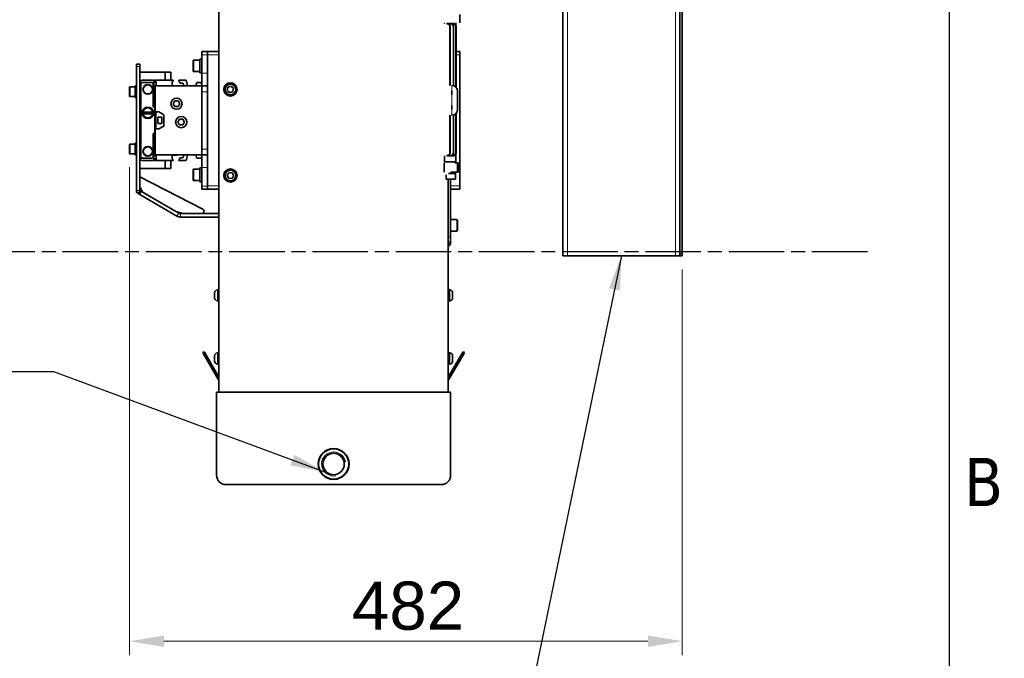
# Model space of a CAD drawing. Header units: millimetres. Extents: x 0 to 7128, y 0 to 5040.
# Tile 175 of 215: x 6197 to 7056, y 1106 to 1663. Entities that reach past the tile are written whole.
import ezdxf

# ---------------------------------------------------------------- set-up
doc = ezdxf.new("R2010")
doc.units = ezdxf.units.MM
doc.header["$LTSCALE"] = 12
doc.linetypes.add('CHAIN', pattern=[0.3543, 0.2362, -0.0295, 0.0591, -0.0295])
doc.linetypes.add('DOUBLE_DASH_CHAIN', pattern=[1.2403, 0.6614, -0.0827, 0.1654, -0.0827, 0.1654, -0.0827])
doc.layers.get('0').update_dxf_attribs({"lineweight": 25})
for name, color, linetype, lineweight, true_color in [('Filettatura(ISO)', 3, 'Continuous', 9, 0x00ff00), ('Quote(ISO)', 7, 'Continuous', 25, 0x80ff00), ('Simboli(ISO)', 5, 'Continuous', 18, 0x0000ff), ('Spigoli tangenti visibili(ISO)', 7, 'Continuous', 15, 0x00803f)]:
    doc.layers.add(name, color=color, linetype=linetype, lineweight=lineweight, true_color=true_color)
for name, color, linetype, lineweight in [('Geometria schizzo (ISO)', 7, 'Continuous', 25), ('Piano di lavoro(ISO)', 7, 'DOUBLE_DASH_CHAIN', 25), ('Simbolo (ISO)', 7, 'Continuous', 25), ('Spigoli visibili(ISO)', 7, 'Continuous', 35)]:
    doc.layers.add(name, color=color, linetype=linetype, lineweight=lineweight)
doc.styles.add('Corrente-BSI', font='arial.ttf')
doc.styles.add('Testo nota (ISO)', font='tahoma.ttf')
doc.dimstyles.new('DEFAULT-ISO', dxfattribs={"dimscale": 12, "dimtxt": 3.5, "dimasz": 2.5, "dimexe": 1, "dimexo": 1, "dimgap": 0.762, "dimtad": 1, "dimtoh": 1, "dimrnd": 1e-08, "dimtxsty": 'Corrente-BSI', "dimcen": 0.09, "dimdle": 10, "dimclrd": 7, "dimclre": 7, "dimclrt": 7, "dimazin": 2, "dimtfac": 0.571429, "dimtmove": 0, "dimatfit": 3, "dimfxl": 1, "dimtolj": 1, "dimlwd": 5, "dimlwe": 5, "dimarcsym": 0})
doc.dimstyles.new('DEFAULT-ISO$7', dxfattribs={"dimscale": 12, "dimtxt": 3.5, "dimasz": 2.5, "dimexe": 1, "dimexo": 1, "dimgap": 0.762, "dimtad": 1, "dimtoh": 1, "dimrnd": 1e-08, "dimtxsty": 'Corrente-BSI', "dimcen": 0.09, "dimdle": 10, "dimclrd": 7, "dimclre": 7, "dimclrt": 7, "dimazin": 2, "dimtfac": 0.571429, "dimtmove": 0, "dimatfit": 3, "dimfxl": 1, "dimtolj": 1, "dimlwd": 25, "dimlwe": 5, "dimarcsym": 0})

# ---------------------------------------------------------------- blocks, each defined once
blk = doc.blocks.new('Bordi Bordo di default')
at = {"layer": 'Geometria schizzo (ISO)', "flags": 128}
blk.add_lwpolyline([(10, 10), (10, 410), (584, 410), (584, 10), (10, 10)], dxfattribs=at)
at = {"layer": 'Simbolo (ISO)', "insert": (585.082, 103.25), "char_height": 3.5, "attachment_point": 7, "style": 'Testo nota (ISO)'}
blk.add_mtext('B', dxfattribs=at)
blk = doc.blocks.new('*D35')
at = {"layer": 'Defpoints', "color": 0, "linetype": 'Continuous', "transparency": 16777216}
for p in [(6293.22, 1546.4), (6775.22, 1457.15), (6775.22, 1121.15)]:
    blk.add_point(p, dxfattribs=at)
at = {"layer": 'Quote(ISO)', "color": 7, "linetype": 'Continuous', "lineweight": 5, "transparency": 16777216}
for p, q in [((6293.22, 1534.4), (6293.22, 1109.15)), ((6775.22, 1445.15), (6775.22, 1109.15)), ((6323.22, 1121.15), (6745.22, 1121.15))]:
    blk.add_line(p, q, dxfattribs=at)
at = {"layer": 'Quote(ISO)', "color": 7, "linetype": 'Continuous', "transparency": 16777216}
for points in [[(6323.22, 1126.15), (6323.22, 1116.15), (6293.22, 1121.15)], [(6745.22, 1126.15), (6745.22, 1116.15), (6775.22, 1121.15)]]:
    blk.add_solid(points, dxfattribs=at)
at = {"layer": 'Quote(ISO)', "color": 7, "linetype": 'Continuous', "lineweight": 9, "transparency": 16777216, "insert": (6487.19, 1173.18), "char_height": 42, "attachment_point": 1, "style": 'Corrente-BSI'}
blk.add_mtext('\\A1;482', dxfattribs=at)

msp = doc.modelspace()

# ---------------------------------------------------------------- linework, layer by layer
at = {"layer": 'Filettatura(ISO)'}
for p, q in [((6314.718, 1602.172), (6314.418, 1602.172)), ((6314.418, 1598.129), (6315.718, 1598.129)), ((6315.058, 1596.172), (6314.418, 1596.172)), ((6314.418, 1592.129), (6315.058, 1592.129)), ((6315.058, 1558.172), (6314.418, 1558.172)), ((6314.418, 1554.129), (6315.058, 1554.129)), ((6315.718, 1552.172), (6314.418, 1552.172)), ((6314.418, 1548.129), (6314.718, 1548.129))]:
    msp.add_line(p, q, dxfattribs=at)
for centre, radius, start, end in [((6309.218, 1581.651), 4.401, 280, 190), ((6471.218, 1275.651), 10.477, 10, 280)]:
    msp.add_arc(centre, radius, start, end, dxfattribs=at)
at = {"layer": 'Piano di lavoro(ISO)', "linetype": 'CHAIN', "ltscale": 17.075924}
msp.add_line((6936.737, 1460.651), (6092.518, 1460.651), dxfattribs=at)
at = {"layer": 'Spigoli tangenti visibili(ISO)'}
for p, q in [((6675.218, 2132.151), (6675.218, 1457.151)), ((6769.218, 1457.151), (6769.218, 2132.151)), ((6571.527, 1659.151), (6572.88, 1659.151)), ((6574.527, 1659.151), (6575.098, 1659.151)), ((6572.38, 1656.651), (6572.38, 1605.591)), ((6572.38, 1656.651), (6572.869, 1656.651)), ((6575.38, 1656.651), (6575.38, 1605.573)), ((6575.38, 1656.651), (6575.869, 1656.651)), ((6577.598, 1656.651), (6577.598, 1604.494)), ((6577.598, 1656.651), (6578.087, 1656.651)), ((6356.218, 1632.387), (6361.218, 1632.387)), ((6361.218, 1632.151), (6371.218, 1632.151)), ((6578.087, 1632.151), (6581.218, 1632.151)), ((6349.218, 1627.651), (6349.218, 1617.651)), ((6299.218, 1622.151), (6302.218, 1622.151)), ((6361.218, 1616.207), (6356.218, 1616.207)), ((6574.369, 1600.885), (6574.369, 1605.591)), ((6293.718, 1604.401), (6293.718, 1595.901)), ((6356.218, 1600.151), (6361.218, 1600.151)), ((6574.369, 1588.05), (6574.369, 1597.848)), ((6574.369, 1579.842), (6574.369, 1584.933)), ((6575.38, 1579.779), (6575.38, 1547.151)), ((6577.598, 1580.858), (6577.598, 1547.151)), ((6572.38, 1579.761), (6572.38, 1547.151)), ((6293.718, 1554.401), (6293.718, 1545.901)), ((6361.218, 1550.151), (6356.218, 1550.151)), ((6572.38, 1547.151), (6572.869, 1547.151)), ((6575.38, 1547.151), (6575.869, 1547.151)), ((6577.598, 1547.151), (6578.087, 1547.151)), ((6572.88, 1544.651), (6571.527, 1544.651)), ((6575.098, 1544.651), (6574.527, 1544.651)), ((6349.218, 1532.651), (6349.218, 1522.651)), ((6356.218, 1534.095), (6361.218, 1534.095)), ((6573.885, 1529.051), (6572.959, 1529.051)), ((6577.519, 1524.151), (6569.219, 1524.151)), ((6302.218, 1514.151), (6299.218, 1514.151)), ((6303.718, 1513.017), (6302.218, 1510.419)), ((6361.218, 1517.915), (6356.218, 1517.915)), ((6371.218, 1518.151), (6361.218, 1518.151)), ((6581.218, 1518.151), (6573.218, 1518.151)), ((6334.632, 1491.705), (6336.132, 1494.303)), ((6337.632, 1493.901), (6337.632, 1490.901)), ((6578.618, 1478.651), (6578.618, 1488.651)), ((6573.218, 1473.651), (6571.218, 1473.651)), ((6571.218, 1466.651), (6572.047, 1465.823)), ((6775.218, 1459.151), (6773.218, 1459.151)), ((6369.838, 1427.401), (6369.838, 1417.901)), ((6572.598, 1417.901), (6572.598, 1427.401)), ((6358.071, 1370.991), (6359.367, 1371.746)), ((6369.838, 1372.401), (6369.838, 1362.901)), ((6572.598, 1362.901), (6572.598, 1372.401)), ((6583.07, 1371.746), (6584.366, 1370.991)), ((6371.218, 1349.138), (6370.915, 1348.962)), ((6571.522, 1348.962), (6571.218, 1349.138))]:
    msp.add_line(p, q, dxfattribs=at)
for centre, radius in [((6309.218, 1602.151), 3.65), ((6381.218, 1602.151), 4.4), ((6309.218, 1548.151), 3.65), ((6381.218, 1527.151), 4.4)]:
    msp.add_circle(centre, radius, dxfattribs=at)
for centre, major_axis, start_param, end_param in [((6569.869, 1659.151), (0, 0.5), 4.7123889, 6.2831853), ((6572.869, 1659.151), (0, 0.5), 4.7123889, 6.2831853), ((6575.087, 1659.151), (0, 0.5), 4.7123889, 6.2831853), ((6569.869, 1544.651), (0, -0.5), 0, 1.5707963), ((6572.869, 1544.651), (0, -0.5), 0, 1.5707963), ((6575.087, 1544.651), (0, -0.5), 0, 1.5707963)]:
    msp.add_ellipse(centre, major_axis=major_axis, ratio=0.0217969, start_param=start_param, end_param=end_param, dxfattribs=at)
for points, knots in [([(6569.88, 1659.151), (6570.207, 1659.151), (6570.534, 1659.086), (6570.837, 1658.961), (6571.139, 1658.835), (6571.416, 1658.65), (6571.648, 1658.419), (6571.879, 1658.187), (6572.065, 1657.91), (6572.19, 1657.608), (6572.315, 1657.305), (6572.38, 1656.978), (6572.38, 1656.651)], [0, 0, 0, 0, 0.25, 0.25, 0.25, 0.5, 0.5, 0.5, 0.75, 0.75, 0.75, 1, 1, 1, 1]), ([(6572.88, 1659.151), (6573.207, 1659.151), (6573.534, 1659.086), (6573.837, 1658.961), (6574.139, 1658.835), (6574.416, 1658.65), (6574.648, 1658.419), (6574.879, 1658.187), (6575.065, 1657.91), (6575.19, 1657.608), (6575.315, 1657.305), (6575.38, 1656.978), (6575.38, 1656.651)], [0, 0, 0, 0, 0.25, 0.25, 0.25, 0.5, 0.5, 0.5, 0.75, 0.75, 0.75, 1, 1, 1, 1]), ([(6575.098, 1659.151), (6575.425, 1659.151), (6575.752, 1659.086), (6576.054, 1658.961), (6576.357, 1658.835), (6576.634, 1658.65), (6576.865, 1658.419), (6577.097, 1658.187), (6577.282, 1657.91), (6577.407, 1657.608), (6577.532, 1657.305), (6577.598, 1656.978), (6577.598, 1656.651)], [0, 0, 0, 0, 0.25, 0.25, 0.25, 0.5, 0.5, 0.5, 0.75, 0.75, 0.75, 1, 1, 1, 1]), ([(6572.38, 1547.151), (6572.38, 1546.824), (6572.315, 1546.497), (6572.065, 1545.892), (6571.879, 1545.615), (6571.416, 1545.152), (6571.139, 1544.967), (6570.534, 1544.716), (6570.207, 1544.651), (6569.88, 1544.651)], [0, 0, 0, 0, 0.25, 0.25, 0.5, 0.5, 0.75, 0.75, 1, 1, 1, 1]), ([(6575.38, 1547.151), (6575.38, 1546.824), (6575.315, 1546.497), (6575.065, 1545.892), (6574.879, 1545.615), (6574.416, 1545.152), (6574.139, 1544.967), (6573.534, 1544.716), (6573.207, 1544.651), (6572.88, 1544.651)], [0, 0, 0, 0, 0.25, 0.25, 0.5, 0.5, 0.75, 0.75, 1, 1, 1, 1]), ([(6577.598, 1547.151), (6577.598, 1546.824), (6577.532, 1546.497), (6577.282, 1545.892), (6577.097, 1545.615), (6576.634, 1545.152), (6576.357, 1544.967), (6575.752, 1544.716), (6575.425, 1544.651), (6575.098, 1544.651)], [0, 0, 0, 0, 0.25, 0.25, 0.5, 0.5, 0.75, 0.75, 1, 1, 1, 1])]:
    msp.add_open_spline(points, degree=3, knots=knots, dxfattribs=at)
at = {"layer": 'Spigoli visibili(ISO)'}
for p, q in [((6671.218, 1457.151), (6671.218, 2132.151)), ((6773.218, 2130.151), (6773.218, 1459.151)), ((6775.218, 1459.151), (6775.218, 2130.151)), ((6371.218, 1338.151), (6371.218, 2076.651)), ((6581.218, 1667.345), (6581.218, 1660.095)), ((6567.853, 1659.651), (6567.853, 1660.095)), ((6572.869, 1659.651), (6569.869, 1659.651)), ((6575.087, 1659.651), (6572.869, 1659.651)), ((6577.61, 1658.274), (6577.811, 1658.274)), ((6577.811, 1658.274), (6577.811, 1660.095)), ((6572.869, 1605.591), (6572.869, 1656.651)), ((6575.869, 1605.446), (6575.869, 1656.651)), ((6578.087, 1604.02), (6578.087, 1656.651)), ((6356.218, 1632.387), (6356.218, 1635.151)), ((6361.218, 1635.151), (6356.218, 1635.151)), ((6356.218, 1632.387), (6356.218, 1616.207)), ((6371.218, 1635.151), (6361.218, 1635.151)), ((6361.218, 1635.151), (6361.218, 1632.387)), ((6361.218, 1632.387), (6361.218, 1616.207)), ((6581.218, 1635.151), (6578.087, 1635.151)), ((6581.218, 1635.151), (6581.218, 1632.151)), ((6581.218, 1518.151), (6581.218, 1632.151)), ((6299.218, 1622.151), (6299.218, 1624.151)), ((6302.218, 1624.151), (6299.218, 1624.151)), ((6302.218, 1624.151), (6302.218, 1622.151)), ((6348.618, 1618.251), (6348.618, 1627.051)), ((6349.218, 1627.651), (6354.618, 1627.651)), ((6354.618, 1628.651), (6354.618, 1616.651)), ((6354.618, 1628.651), (6356.218, 1628.651)), ((6299.218, 1514.151), (6299.218, 1622.151)), ((6302.218, 1514.151), (6302.218, 1622.151)), ((6302.218, 1617.151), (6324.218, 1617.151)), ((6302.218, 1533.151), (6302.218, 1617.151)), ((6324.218, 1617.151), (6329.218, 1617.151)), ((6324.218, 1610.151), (6324.218, 1617.151)), ((6329.218, 1617.151), (6329.218, 1610.151)), ((6349.218, 1617.651), (6354.618, 1617.651)), ((6354.618, 1616.651), (6356.218, 1616.651)), ((6356.218, 1616.207), (6356.218, 1606.651)), ((6361.218, 1605.151), (6361.218, 1616.207)), ((6302.718, 1608.651), (6302.718, 1541.651)), ((6304.218, 1608.151), (6303.218, 1607.151)), ((6303.218, 1607.151), (6303.218, 1543.151)), ((6313.418, 1610.151), (6304.218, 1610.151)), ((6312.918, 1608.151), (6304.218, 1608.151)), ((6313.918, 1607.151), (6312.918, 1608.151)), ((6313.918, 1586.951), (6313.918, 1607.151)), ((6314.418, 1610.151), (6314.418, 1609.151)), ((6315.718, 1610.151), (6314.418, 1610.151)), ((6314.418, 1588.365), (6314.418, 1609.151)), ((6314.418, 1608.551), (6315.718, 1608.551)), ((6315.718, 1605.551), (6314.418, 1605.551)), ((6314.718, 1608.651), (6314.718, 1609.151)), ((6315.618, 1608.651), (6314.718, 1608.651)), ((6315.618, 1609.151), (6315.618, 1608.651)), ((6316.418, 1609.151), (6315.618, 1609.151)), ((6315.718, 1610.151), (6331.193, 1610.151)), ((6315.718, 1608.551), (6315.718, 1609.051)), ((6315.718, 1609.051), (6316.418, 1609.051)), ((6315.718, 1605.151), (6315.718, 1605.551)), ((6316.418, 1605.151), (6316.418, 1609.151)), ((6331.193, 1609.411), (6330.568, 1609.05)), ((6330.568, 1609.05), (6330.568, 1605.351)), ((6331.193, 1610.151), (6331.193, 1609.411)), ((6336.243, 1610.151), (6341.923, 1610.151)), ((6336.243, 1609.411), (6336.243, 1610.151)), ((6336.868, 1609.05), (6336.243, 1609.411)), ((6336.868, 1608.651), (6336.868, 1609.05)), ((6339.368, 1607.651), (6337.868, 1607.651)), ((6340.368, 1605.151), (6340.368, 1606.651)), ((6342.897, 1609.376), (6343.873, 1605.151)), ((6351.026, 1605.151), (6351.539, 1607.376)), ((6352.514, 1608.151), (6354.718, 1608.151)), ((6356.218, 1606.651), (6356.218, 1605.291)), ((6574.369, 1605.591), (6574.369, 1605.676)), ((6293.218, 1596.401), (6293.218, 1603.901)), ((6293.718, 1604.401), (6298.218, 1604.401)), ((6298.218, 1605.151), (6298.218, 1595.151)), ((6298.218, 1605.151), (6299.218, 1605.151)), ((6314.418, 1602.651), (6314.718, 1602.651)), ((6314.418, 1597.651), (6315.718, 1597.651)), ((6314.718, 1605.451), (6315.618, 1605.451)), ((6314.718, 1600.313), (6314.718, 1605.451)), ((6315.718, 1598.899), (6315.011, 1599.606)), ((6315.058, 1596.426), (6315.718, 1597.086)), ((6315.618, 1605.451), (6315.618, 1604.951)), ((6315.618, 1604.951), (6315.718, 1604.951)), ((6315.718, 1605.151), (6356.218, 1605.151)), ((6315.718, 1545.151), (6315.718, 1605.151)), ((6330.568, 1605.351), (6334.518, 1605.351)), ((6334.518, 1605.351), (6334.865, 1605.151)), ((6356.218, 1605.291), (6356.218, 1605.151)), ((6356.218, 1605.151), (6356.218, 1545.151)), ((6361.218, 1605.151), (6356.218, 1605.151)), ((6356.218, 1600.151), (6356.218, 1550.151)), ((6361.218, 1605.151), (6361.218, 1600.151)), ((6361.218, 1600.151), (6361.218, 1550.151)), ((6378.514, 1601.14), (6378.991, 1603.987)), ((6380.742, 1599.304), (6378.514, 1601.14)), ((6378.991, 1603.987), (6381.695, 1604.998)), ((6383.446, 1600.315), (6380.742, 1599.304)), ((6381.695, 1604.998), (6383.922, 1603.162)), ((6383.922, 1603.162), (6383.446, 1600.315)), ((6574.369, 1597.848), (6574.369, 1600.885)), ((6579.369, 1600.603), (6579.369, 1600.676)), ((6579.369, 1598.571), (6579.369, 1600.603)), ((6579.369, 1597.476), (6579.369, 1598.571)), ((6579.369, 1592.676), (6579.369, 1597.476)), ((6293.718, 1595.901), (6298.218, 1595.901)), ((6298.218, 1595.151), (6299.218, 1595.151)), ((6314.418, 1596.651), (6315.058, 1596.651)), ((6314.418, 1591.651), (6315.058, 1591.651)), ((6315.058, 1595.617), (6315.058, 1596.651)), ((6315.058, 1587.805), (6315.058, 1595.617)), ((6315.351, 1596.324), (6315.718, 1596.691)), ((6331.332, 1589.651), (6332.775, 1592.151)), ((6332.775, 1587.151), (6331.332, 1589.651)), ((6332.775, 1592.151), (6335.662, 1592.151)), ((6335.662, 1592.151), (6337.105, 1589.651)), ((6337.105, 1589.651), (6335.662, 1587.151)), ((6579.369, 1592.676), (6579.369, 1584.676)), ((6304.976, 1582.351), (6313.461, 1582.351)), ((6313.461, 1580.951), (6304.976, 1580.951)), ((6315.218, 1585.651), (6313.918, 1586.951)), ((6315.718, 1586.651), (6314.711, 1587.658)), ((6315.218, 1564.651), (6315.218, 1585.651)), ((6315.718, 1586.731), (6315.351, 1587.098)), ((6316.218, 1582.651), (6316.218, 1567.651)), ((6318.718, 1582.651), (6316.218, 1582.651)), ((6323.218, 1580.053), (6318.718, 1582.651)), ((6323.218, 1570.249), (6323.218, 1580.053)), ((6335.662, 1587.151), (6332.775, 1587.151)), ((6574.369, 1584.933), (6574.369, 1588.05)), ((6574.369, 1579.676), (6574.369, 1579.842)), ((6575.869, 1547.151), (6575.869, 1579.906)), ((6578.087, 1547.151), (6578.087, 1581.332)), ((6317.918, 1572.451), (6317.918, 1577.851)), ((6317.918, 1577.851), (6321.518, 1577.851)), ((6321.518, 1572.451), (6317.918, 1572.451)), ((6321.518, 1577.851), (6321.518, 1572.451)), ((6335.432, 1573.651), (6336.875, 1576.151)), ((6336.875, 1571.151), (6335.432, 1573.651)), ((6336.875, 1576.151), (6339.762, 1576.151)), ((6339.762, 1576.151), (6341.205, 1573.651)), ((6341.205, 1573.651), (6339.762, 1571.151)), ((6572.869, 1547.151), (6572.869, 1579.761)), ((6313.918, 1563.351), (6315.218, 1564.651)), ((6313.918, 1543.151), (6313.918, 1563.351)), ((6314.711, 1562.644), (6315.718, 1563.651)), ((6316.218, 1567.651), (6318.718, 1567.651)), ((6318.718, 1567.651), (6323.218, 1570.249)), ((6339.762, 1571.151), (6336.875, 1571.151)), ((6293.718, 1554.401), (6298.218, 1554.401)), ((6298.218, 1555.151), (6298.218, 1545.151)), ((6298.218, 1555.151), (6299.218, 1555.151)), ((6314.418, 1541.151), (6314.418, 1561.937)), ((6314.418, 1558.651), (6315.058, 1558.651)), ((6315.058, 1553.651), (6315.058, 1558.651)), ((6293.218, 1546.401), (6293.218, 1553.901)), ((6293.718, 1545.901), (6298.218, 1545.901)), ((6314.418, 1553.651), (6315.058, 1553.651)), ((6314.418, 1552.651), (6315.718, 1552.651)), ((6314.418, 1547.651), (6314.718, 1547.651)), ((6314.718, 1544.851), (6314.718, 1549.989)), ((6315.011, 1550.696), (6315.718, 1551.403)), ((6315.718, 1553.216), (6315.058, 1553.876)), ((6361.218, 1550.151), (6361.218, 1545.151)), ((6577.869, 1546.03), (6577.869, 1539.151)), ((6298.218, 1545.151), (6299.218, 1545.151)), ((6303.218, 1543.151), (6304.218, 1542.151)), ((6304.218, 1542.151), (6312.918, 1542.151)), ((6304.218, 1540.151), (6313.418, 1540.151)), ((6312.918, 1542.151), (6313.918, 1543.151)), ((6314.418, 1544.751), (6315.718, 1544.751)), ((6315.718, 1541.751), (6314.418, 1541.751)), ((6314.418, 1541.151), (6314.418, 1540.151)), ((6314.418, 1540.151), (6315.718, 1540.151)), ((6315.618, 1544.851), (6314.718, 1544.851)), ((6314.718, 1541.651), (6315.618, 1541.651)), ((6314.718, 1541.151), (6314.718, 1541.651)), ((6315.618, 1545.351), (6315.618, 1544.851)), ((6315.718, 1545.351), (6315.618, 1545.351)), ((6315.618, 1541.651), (6315.618, 1541.151)), ((6315.618, 1541.151), (6316.418, 1541.151)), ((6356.218, 1545.151), (6315.718, 1545.151)), ((6315.718, 1544.751), (6315.718, 1545.151)), ((6315.718, 1541.251), (6315.718, 1541.751)), ((6316.418, 1541.251), (6315.718, 1541.251)), ((6331.193, 1540.151), (6315.718, 1540.151)), ((6316.418, 1541.151), (6316.418, 1545.151)), ((6324.218, 1533.151), (6324.218, 1540.151)), ((6329.218, 1540.151), (6329.218, 1533.151)), ((6330.568, 1544.951), (6330.568, 1541.252)), ((6334.518, 1544.951), (6330.568, 1544.951)), ((6330.568, 1541.252), (6331.193, 1540.891)), ((6331.193, 1540.891), (6331.193, 1540.151)), ((6334.865, 1545.151), (6334.518, 1544.951)), ((6336.243, 1540.891), (6336.868, 1541.252)), ((6336.243, 1540.151), (6336.243, 1540.891)), ((6341.923, 1540.151), (6336.243, 1540.151)), ((6336.868, 1541.252), (6336.868, 1541.651)), ((6337.868, 1542.651), (6339.368, 1542.651)), ((6340.368, 1543.651), (6340.368, 1545.151)), ((6343.873, 1545.151), (6342.897, 1540.926)), ((6351.539, 1542.926), (6351.026, 1545.151)), ((6354.718, 1542.151), (6352.514, 1542.151)), ((6356.218, 1545.151), (6361.218, 1545.151)), ((6356.218, 1545.151), (6356.218, 1545.011)), ((6356.218, 1545.011), (6356.218, 1543.651)), ((6356.218, 1543.651), (6356.218, 1534.095)), ((6361.218, 1534.095), (6361.218, 1545.151)), ((6567.66, 1538.151), (6567.66, 1530.151)), ((6576.824, 1539.151), (6567.802, 1539.151)), ((6567.85, 1539.151), (6567.85, 1544.151)), ((6569.869, 1544.151), (6572.869, 1544.151)), ((6572.869, 1544.151), (6575.087, 1544.151)), ((6576.824, 1539.151), (6576.824, 1538.151)), ((6576.847, 1539.151), (6576.824, 1539.151)), ((6579.36, 1538.151), (6576.824, 1538.151)), ((6577.869, 1539.151), (6576.847, 1539.151)), ((6577.218, 1538.151), (6577.218, 1539.151)), ((6579.36, 1530.151), (6579.36, 1538.151)), ((6579.718, 1538.151), (6579.36, 1538.151)), ((6579.718, 1530.151), (6579.718, 1538.151)), ((6324.218, 1533.151), (6302.218, 1533.151)), ((6329.218, 1533.151), (6324.218, 1533.151)), ((6348.618, 1523.251), (6348.618, 1532.051)), ((6349.218, 1532.651), (6354.618, 1532.651)), ((6354.618, 1533.651), (6354.618, 1521.651)), ((6354.618, 1533.651), (6356.218, 1533.651)), ((6356.218, 1534.095), (6356.218, 1517.915)), ((6361.218, 1534.095), (6361.218, 1517.915)), ((6378.343, 1527.41), (6380.005, 1529.77)), ((6380.005, 1529.77), (6382.88, 1529.512)), ((6382.88, 1529.512), (6384.093, 1526.892)), ((6571.264, 1528.851), (6577.519, 1528.851)), ((6572.959, 1528.851), (6572.959, 1529.832)), ((6573.51, 1530.151), (6579.36, 1530.151)), ((6573.885, 1530.151), (6573.885, 1528.851)), ((6577.169, 1528.851), (6577.169, 1530.151)), ((6577.519, 1528.851), (6577.519, 1524.151)), ((6579.36, 1530.151), (6579.718, 1530.151)), ((6302.218, 1525.849), (6357.134, 1497.681)), ((6349.218, 1522.651), (6354.618, 1522.651)), ((6354.618, 1521.651), (6356.218, 1521.651)), ((6379.557, 1524.79), (6378.343, 1527.41)), ((6382.432, 1524.532), (6379.557, 1524.79)), ((6384.093, 1526.892), (6382.432, 1524.532)), ((6569.219, 1527.668), (6569.219, 1524.151)), ((6577.419, 1524.051), (6569.319, 1524.051)), ((6571.218, 1524.051), (6571.218, 1338.151)), ((6571.218, 1473.651), (6571.218, 1524.051)), ((6573.218, 1473.651), (6573.218, 1524.051)), ((6299.218, 1512.151), (6299.218, 1514.151)), ((6299.218, 1512.151), (6302.218, 1512.151)), ((6302.218, 1514.151), (6302.218, 1512.151)), ((6304.548, 1513.012), (6302.486, 1516.584)), ((6336.132, 1494.303), (6303.718, 1513.017)), ((6334.288, 1495.533), (6305.28, 1512.28)), ((6356.218, 1515.151), (6356.218, 1517.915)), ((6356.218, 1515.151), (6361.218, 1515.151)), ((6361.218, 1517.915), (6361.218, 1515.151)), ((6361.218, 1515.151), (6371.218, 1515.151)), ((6573.218, 1515.151), (6581.218, 1515.151)), ((6581.218, 1518.151), (6581.218, 1515.151)), ((6302.218, 1510.419), (6334.632, 1491.705)), ((6339.86, 1493.969), (6334.77, 1495.333)), ((6337.632, 1493.901), (6371.218, 1493.901)), ((6337.632, 1490.901), (6371.218, 1490.901)), ((6578.618, 1488.651), (6573.218, 1488.651)), ((6579.218, 1488.051), (6579.218, 1479.251)), ((6578.618, 1478.651), (6573.218, 1478.651)), ((6571.218, 1468.651), (6573.218, 1468.651)), ((6573.218, 1473.651), (6573.218, 1468.651)), ((6572.047, 1465.823), (6571.218, 1464.994)), ((6671.218, 1457.151), (6675.218, 1457.151)), ((6769.218, 1457.151), (6675.218, 1457.151)), ((6769.218, 1457.151), (6773.218, 1457.151)), ((6773.218, 1457.151), (6773.218, 1459.151)), ((6773.218, 1457.151), (6775.218, 1457.151)), ((6775.218, 1459.151), (6775.218, 1457.151)), ((6369.838, 1427.401), (6370.218, 1427.401)), ((6370.218, 1417.651), (6370.218, 1427.651)), ((6371.218, 1427.651), (6370.218, 1427.651)), ((6571.218, 1427.651), (6572.218, 1427.651)), ((6572.218, 1427.651), (6572.218, 1417.651)), ((6572.598, 1427.401), (6572.218, 1427.401)), ((6367.468, 1420.271), (6367.468, 1425.031)), ((6369.838, 1417.901), (6370.218, 1417.901)), ((6371.218, 1417.651), (6370.218, 1417.651)), ((6571.218, 1417.651), (6572.218, 1417.651)), ((6572.598, 1417.901), (6572.218, 1417.901)), ((6574.968, 1425.031), (6574.968, 1420.271)), ((6358.359, 1373.474), (6357.064, 1372.718)), ((6358.071, 1370.991), (6357.064, 1372.718)), ((6358.071, 1370.991), (6370.915, 1348.962)), ((6358.359, 1373.474), (6359.367, 1371.746)), ((6359.367, 1371.746), (6371.218, 1351.42)), ((6367.468, 1365.271), (6367.468, 1370.031)), ((6369.838, 1372.401), (6370.218, 1372.401)), ((6370.218, 1362.651), (6370.218, 1372.651)), ((6371.218, 1372.651), (6370.218, 1372.651)), ((6571.218, 1372.651), (6572.218, 1372.651)), ((6583.07, 1371.746), (6571.218, 1351.42)), ((6584.366, 1370.991), (6571.522, 1348.962)), ((6572.218, 1372.651), (6572.218, 1362.651)), ((6572.598, 1372.401), (6572.218, 1372.401)), ((6574.968, 1370.031), (6574.968, 1365.271)), ((6583.07, 1371.746), (6584.077, 1373.474)), ((6585.373, 1372.718), (6584.077, 1373.474)), ((6585.373, 1372.718), (6584.366, 1370.991)), ((6369.838, 1362.901), (6370.218, 1362.901)), ((6371.218, 1362.651), (6370.218, 1362.651)), ((6571.218, 1362.651), (6572.218, 1362.651)), ((6572.598, 1362.901), (6572.218, 1362.901)), ((6371.218, 1348.442), (6370.915, 1348.962)), ((6571.522, 1348.962), (6571.218, 1348.442)), ((6573.218, 1338.151), (6369.218, 1338.151)), ((6369.218, 1338.151), (6369.218, 1265.651)), ((6573.218, 1265.651), (6573.218, 1338.151)), ((6377.218, 1257.651), (6565.218, 1257.651))]:
    msp.add_line(p, q, dxfattribs=at)
for centre, radius in [((6309.218, 1602.151), 4.25), ((6381.218, 1602.151), 5.75), ((6381.218, 1602.151), 5), ((6334.218, 1589.651), 4.864), ((6309.218, 1581.651), 5), ((6309.218, 1581.651), 4.387), ((6338.318, 1573.651), 4.864), ((6309.218, 1548.151), 4.25), ((6381.218, 1527.151), 5.75), ((6381.218, 1527.151), 5), ((6471.218, 1275.651), 13.5), ((6471.218, 1275.651), 13.2), ((6471.218, 1275.651), 9.315)]:
    msp.add_circle(centre, radius, dxfattribs=at)
for centre, radius, start, end in [((6349.218, 1627.051), 0.6, 90, 180), ((6349.218, 1618.251), 0.6, 180, 270), ((6304.218, 1608.651), 1.5, 90, 180), ((6313.418, 1609.151), 1, 0, 90), ((6315.718, 1609.151), 1, 90, 180), ((6337.868, 1608.651), 1, 180, 270), ((6339.368, 1606.651), 1, 0, 90), ((6341.923, 1609.151), 1, 13, 90), ((6352.514, 1607.151), 1, 90, 167), ((6354.718, 1606.651), 1.5, 0, 90), ((6574.369, 1600.676), 5, 0, 90), ((6293.718, 1603.901), 0.5, 90, 180), ((6315.718, 1600.313), 1, 180, 225), ((6293.718, 1596.401), 0.5, 180, 270), ((6315.418, 1588.365), 1, 180, 225), ((6316.058, 1595.617), 1, 135, 180), ((6309.218, 1581.651), 4.3, 170.631084, 189.368916), ((6309.218, 1581.651), 4.3, 9.368916, 170.631084), ((6309.218, 1581.651), 4.3, 189.368916, 350.631084), ((6309.218, 1581.651), 4.3, 350.631084, 9.368916), ((6316.058, 1587.805), 1, 180, 225), ((6574.369, 1584.676), 5, 270, 0), ((6315.418, 1561.937), 1, 135, 180), ((6293.718, 1553.901), 0.5, 90, 180), ((6293.718, 1546.401), 0.5, 180, 270), ((6315.718, 1549.989), 1, 135, 180), ((6304.218, 1541.651), 1.5, 180, 270), ((6313.418, 1541.151), 1, 270, 0), ((6315.718, 1541.151), 1, 180, 270), ((6337.868, 1541.651), 1, 90, 180), ((6339.368, 1543.651), 1, 270, 0), ((6341.923, 1541.151), 1, 270, 347), ((6352.514, 1543.151), 1, 193, 270), ((6354.718, 1543.651), 1.5, 270, 0), ((6349.218, 1532.051), 0.6, 90, 180), ((6349.218, 1523.251), 0.6, 180, 270), ((6569.319, 1524.151), 0.1, 180, 270), ((6577.419, 1524.151), 0.1, 270, 0), ((6305.218, 1515.615), 6, 215.26439, 240), ((6304.218, 1517.584), 2, 180, 210), ((6305.218, 1515.615), 3, 180, 240), ((6306.28, 1514.012), 2, 210, 240), ((6335.288, 1497.265), 2, 240, 255), ((6337.632, 1496.901), 3, 240, 270), ((6340.378, 1495.901), 2, 255, 270), ((6356.221, 1495.901), 2, 270, 62.84503), ((6337.632, 1496.901), 6, 240, 270), ((6578.618, 1488.051), 0.6, 0, 90), ((6578.618, 1479.251), 0.6, 270, 0), ((6569.218, 1468.651), 4, 315, 0), ((6369.838, 1425.031), 2.37, 90, 180), ((6572.598, 1425.031), 2.37, 0, 90), ((6369.838, 1420.271), 2.37, 180, 270), ((6572.598, 1420.271), 2.37, 270, 0), ((6369.838, 1370.031), 2.37, 90, 180), ((6369.838, 1365.271), 2.37, 180, 270), ((6572.598, 1370.031), 2.37, 0, 90), ((6572.598, 1365.271), 2.37, 270, 0), ((6377.218, 1265.651), 8, 180, 270), ((6565.218, 1265.651), 8, 270, 0)]:
    msp.add_arc(centre, radius, start, end, dxfattribs=at)
for points, knots in [([(6572.869, 1656.651), (6572.869, 1657.044), (6572.791, 1657.436), (6572.49, 1658.162), (6572.268, 1658.495), (6571.713, 1659.05), (6571.38, 1659.272), (6570.654, 1659.573), (6570.262, 1659.651), (6569.869, 1659.651)], [0, 0, 0, 0, 0.25, 0.25, 0.5, 0.5, 0.75, 0.75, 1, 1, 1, 1]), ([(6575.869, 1656.651), (6575.869, 1657.044), (6575.791, 1657.436), (6575.49, 1658.162), (6575.268, 1658.495), (6574.713, 1659.05), (6574.38, 1659.272), (6573.654, 1659.573), (6573.262, 1659.651), (6572.869, 1659.651)], [0, 0, 0, 0, 0.25, 0.25, 0.5, 0.5, 0.75, 0.75, 1, 1, 1, 1]), ([(6578.087, 1656.651), (6578.087, 1657.044), (6578.009, 1657.436), (6577.708, 1658.162), (6577.486, 1658.495), (6576.93, 1659.05), (6576.597, 1659.272), (6575.872, 1659.573), (6575.479, 1659.651), (6575.087, 1659.651)], [0, 0, 0, 0, 0.25, 0.25, 0.5, 0.5, 0.75, 0.75, 1, 1, 1, 1]), ([(6569.869, 1544.151), (6570.262, 1544.151), (6570.654, 1544.229), (6571.38, 1544.53), (6571.713, 1544.752), (6572.268, 1545.307), (6572.49, 1545.64), (6572.791, 1546.366), (6572.869, 1546.758), (6572.869, 1547.151)], [0, 0, 0, 0, 0.25, 0.25, 0.5, 0.5, 0.75, 0.75, 1, 1, 1, 1]), ([(6572.869, 1544.151), (6573.262, 1544.151), (6573.654, 1544.229), (6574.38, 1544.53), (6574.713, 1544.752), (6575.268, 1545.307), (6575.49, 1545.64), (6575.791, 1546.366), (6575.869, 1546.758), (6575.869, 1547.151)], [0, 0, 0, 0, 0.25, 0.25, 0.5, 0.5, 0.75, 0.75, 1, 1, 1, 1]), ([(6575.087, 1544.151), (6575.479, 1544.151), (6575.872, 1544.229), (6576.597, 1544.53), (6576.93, 1544.752), (6577.486, 1545.307), (6577.708, 1545.64), (6578.009, 1546.366), (6578.087, 1546.758), (6578.087, 1547.151)], [0, 0, 0, 0, 0.25, 0.25, 0.5, 0.5, 0.75, 0.75, 1, 1, 1, 1]), ([(6773.218, 1468.936), (6773.218, 1469.011), (6773.217, 1469.094), (6773.214, 1469.332), (6773.212, 1469.497), (6773.212, 1469.806), (6773.214, 1469.971), (6773.217, 1470.209), (6773.218, 1470.291), (6773.218, 1470.366)], [0.30738997, 0.30738997, 0.30738997, 0.30738997, 0.33396363, 0.33396363, 0.38028993, 0.38028993, 0.42670424, 0.42670424, 0.45319648, 0.45319648, 0.45319648, 0.45319648])]:
    msp.add_open_spline(points, degree=3, knots=knots, dxfattribs=at)

# ---------------------------------------------------------------- block references
at = {"xscale": 12, "yscale": 12, "zscale": 12}
msp.add_blockref('Bordi Bordo di default', (0, 0), dxfattribs=at)

# ---------------------------------------------------------------- dimensions: what is measured, and where the dimension line sits
at = {"layer": 'Quote(ISO)', "color": 7, "linetype": 'Continuous', "lineweight": 9}
dim = msp.add_linear_dim(base=(6775.218, 1121.151), p1=(6293.218, 1546.401), p2=(6775.218, 1457.151), angle=180, dimstyle='DEFAULT-ISO', override={"dimgap": 0.762, "dimtoh": 0, "dimdec": 2, "dimtol": 0, "dimlim": 0, "dimtp": 0, "dimtm": 0, "dimtdec": 2, "dimtofl": 0, "dimatfit": 1}, dxfattribs=at)
dim.commit()
dim.dimension.update_dxf_attribs({"geometry": '*D35', "text_midpoint": (6534.218, 1121.151), "dimtype": 160})

# ---------------------------------------------------------------- leaders
at = {"layer": 'Simboli(ISO)', "color": 7, "linetype": 'Continuous', "lineweight": 25, "annotation_type": 0, "has_hookline": 1, "hookline_direction": 1}
for points, text_width in [([(6722.218, 1457.151), (6610.529, 917.826), (6580.529, 917.826)], 847.678), ([(6463.413, 1268.661), (6227.305, 1355.939), (6197.305, 1355.939)], 332.19)]:
    msp.add_leader(points, dimstyle='DEFAULT-ISO$7', override={"dimgap": 0, "dimtad": 1}, dxfattribs=dict(at, text_width=text_width))

doc.saveas('drawing.dxf')
